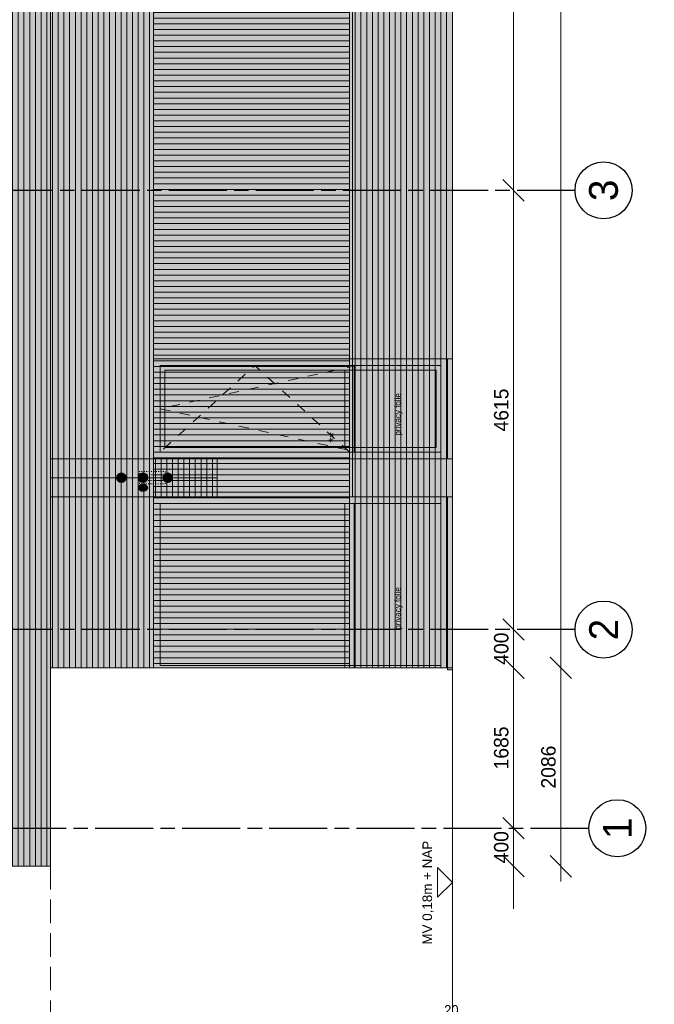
# Model space of a CAD drawing. Header units: millimetres. Extents: x -39200 to 51213, y -35420 to 51000.
# Tile 15 of 178: x -19125 to -12459, y -15701 to -5357. Entities that reach past the tile are written whole.
import ezdxf

# ---------------------------------------------------------------- set-up
doc = ezdxf.new("R2010")
doc.units = ezdxf.units.MM
doc.header["$LTSCALE"] = 100
doc.header["$PDMODE"] = 1
doc.header["$PDSIZE"] = -2
for name, pattern in [('[LS] ISO-08 Long Dashed Short Dashed', [9.144, 6.096, -0.762, 1.524, -0.762]), ('[LS] Type-1', [2.12, 1.06, -1.06]), ('[LS] Type-2', [3.52999, 2.469998, -1.059993]), ('HIDDEN2', [0.25, 0.1, -0.15]), ('Line Type-6c', [0.777014, 0.448028, -0.328986])]:
    doc.linetypes.add(name, pattern=pattern)
doc.layers.get('0').update_dxf_attribs({"lineweight": 5})
for name, color, linetype, lineweight in [('5', 7, 'Continuous', 18), ('Dimension', 7, 'Continuous', 9), ('Geen', 7, 'Continuous', 9), ('Maatlijnen', 7, 'Continuous', 9), ('none', 7, 'Continuous', 13)]:
    doc.layers.add(name, color=color, linetype=linetype, lineweight=lineweight)
doc.styles.add('Arial', font='Arial.ttf')
doc.styles.add('Century Gothic', font='Century-Gothic_9791.ttf')
doc.styles.add('Century Gothic (bold)', font='Century-Gothic-Bold_9789.ttf')
doc.dimstyles.new('Arch', dxfattribs={"dimtxt": 101.056134, "dimasz": 224.482422, "dimexe": 317.5, "dimexo": 158.75, "dimgap": 158.75, "dimtad": 1, "dimdec": 4, "dimtxsty": 'Century Gothic', "dimblk": 'VW_SLASH-2', "dimblk1": 'VW_SLASH-2', "dimblk2": 'VW_SLASH-2', "dimcen": 0, "dimdle": 158.75, "dimazin": 0, "dimtfac": 1, "dimtdec": 4, "dimtix": 1, "dimtmove": 0, "dimatfit": 0, "dimldrblk": 'VW_FILLEDARROW', "dimfxl": 1, "dimfrac": 2, "dimtolj": 1, "dimarcsym": 0})
doc.dimstyles.new('Arch_PUUUR', dxfattribs={"dimtxt": 101.056134, "dimasz": 70.693359, "dimexe": 100, "dimexo": 159, "dimgap": 100, "dimtad": 1, "dimdec": 4, "dimtxsty": 'Century Gothic', "dimblk": 'VW_SLASH', "dimblk1": 'VW_SLASH', "dimblk2": 'VW_SLASH', "dimcen": 0, "dimdle": 100, "dimazin": 0, "dimtfac": 0.8, "dimtdec": 4, "dimtix": 1, "dimtmove": 0, "dimatfit": 0, "dimldrblk": 'VW_SLASH-1', "dimfxl": 1, "dimfrac": 2, "dimtolj": 1, "dimarcsym": 0})
pattern_1 = [(90, (0, 0), (-60, -6e-14), [])]
pattern_2 = [(0, (0, 0), (4e-15, -60), [])]

# ---------------------------------------------------------------- blocks, each defined once
blk = doc.blocks.new('Groep-62')
at = {"layer": 'Geen', "color": 5, "linetype": '[LS] ISO-08 Long Dashed Short Dashed', "lineweight": 25, "true_color": 0x0000ff, "transparency": 33554687}
for p, q in [((-13291, -7150), (-25791, -7150)), ((-13291, -11765), (-25791, -11765)), ((-25647, -13852), (-13147, -13852))]:
    blk.add_line(p, q, dxfattribs=at)
at = {"layer": 'Geen', "color": 5, "linetype": 'Continuous', "lineweight": 25, "true_color": 0x0000ff, "transparency": 33554687}
for centre in [(-12991, -7150), (-12991, -11765), (-12847, -13852)]:
    blk.add_circle(centre, 300, dxfattribs=at)
at = {"layer": 'Geen', "color": 5, "true_color": 0x0000ff, "transparency": 33554687, "char_height": 303, "attachment_point": 5, "rotation": 90, "line_spacing_factor": 1.026243, "style": 'Century Gothic'}
for s, insert in [('3', (-12991, -7150)), ('2', (-12991, -11765)), ('1', (-12847, -13852))]:
    blk.add_mtext(s, dxfattribs=dict(at, insert=insert))
blk = doc.blocks.new('Groep-70')
at = {"layer": 'Geen', "color": 5, "linetype": '[LS] Type-2', "lineweight": 5, "true_color": 0x0000ff, "transparency": 33554687}
blk.add_line((-18800, -18378), (-18800, 5894), dxfattribs=at)
blk = doc.blocks.new('VW_SLASH')
at = {"color": 0, "linetype": 'ByBlock', "lineweight": -2, "transparency": 16777216}
blk.add_line((1.41, 0), (-1, 0), dxfattribs=at)
at = {"color": 0, "linetype": 'Continuous', "lineweight": 20, "transparency": 16777216, "flags": 128}
blk.add_lwpolyline([(0.5, 0.5), (-0.5, -0.5)], dxfattribs=at)
blk = doc.blocks.new('*D85')
at = {"layer": 'Defpoints', "color": 0, "transparency": 33554687}
for p in [(-23580, -15864), (-23580, -16919), (-18800, -16943)]:
    blk.add_point(p, dxfattribs=at)
at = {"layer": 'Dimension', "color": 0, "linetype": 'Continuous', "lineweight": -2, "transparency": 33554687}
blk.add_line((-18871, -15864), (-23509, -15864), dxfattribs=at)
at = {"layer": 'Dimension', "color": 0, "lineweight": -2, "xscale": 70.693359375, "yscale": 70.693359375, "zscale": 70.693359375, "rotation": 180}
blk.add_blockref('VW_SLASH', (-23580, -15864), dxfattribs=at)
at = {"layer": 'Dimension', "color": 0, "lineweight": -2, "xscale": 70.693359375, "yscale": 70.693359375, "zscale": 70.693359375}
blk.add_blockref('VW_SLASH', (-18800, -15864), dxfattribs=at)
at = {"layer": 'Dimension', "color": 0, "lineweight": 5, "transparency": 33554687, "insert": (-21190, -15728), "char_height": 101.1, "attachment_point": 5, "style": 'Century Gothic'}
blk.add_mtext('\\A1;4780', dxfattribs=at)
blk = doc.blocks.new('VW_SLASH-1')
at = {"color": 0, "linetype": 'ByBlock', "lineweight": -2, "transparency": 16777216}
blk.add_line((1.41, 0), (-1, 0), dxfattribs=at)
at = {"color": 0, "linetype": 'Continuous', "lineweight": 20, "transparency": 16777216, "flags": 128}
blk.add_lwpolyline([(0.75, 0.75), (-0.75, -0.75)], dxfattribs=at)
blk = doc.blocks.new('*D87')
at = {"layer": 'Defpoints', "color": 0, "transparency": 33554687}
for p in [(-14580, -15480), (-14600, -15864), (-14600, -16660)]:
    blk.add_point(p, dxfattribs=at)
at = {"layer": 'Dimension', "color": 0, "linetype": 'Continuous', "lineweight": -2, "transparency": 33554687}
for p, q in [((-14671, -15864), (-14741, -15864)), ((-14580, -15864), (-14600, -15864)), ((-14509, -15864), (-14439, -15864))]:
    blk.add_line(p, q, dxfattribs=at)
at = {"layer": 'Dimension', "color": 0, "lineweight": -2, "xscale": 70.693359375, "yscale": 70.693359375, "zscale": 70.693359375, "rotation": 180}
blk.add_blockref('VW_SLASH', (-14580, -15864), dxfattribs=at)
at = {"layer": 'Dimension', "color": 0, "lineweight": -2, "xscale": 70.693359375, "yscale": 70.693359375, "zscale": 70.693359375}
blk.add_blockref('VW_SLASH', (-14600, -15864), dxfattribs=at)
at = {"layer": 'Dimension', "color": 0, "lineweight": 5, "transparency": 33554687, "insert": (-14590, -15761), "char_height": 101.1, "attachment_point": 5, "style": 'Century Gothic'}
blk.add_mtext('\\A1;20', dxfattribs=at)
blk = doc.blocks.new('*D88')
at = {"layer": 'Defpoints', "color": 0, "transparency": 33554687}
for p in [(-14580, -14420), (-14400, -16370), (-14400, -16943)]:
    blk.add_point(p, dxfattribs=at)
at = {"layer": 'Dimension', "color": 0, "linetype": 'Continuous', "lineweight": -2, "transparency": 33554687}
for p, q in [((-14580, -14579), (-14580, -16470)), ((-14400, -16784), (-14400, -16270)), ((-14651, -16370), (-14721, -16370)), ((-14580, -16370), (-14400, -16370)), ((-14329, -16370), (-14259, -16370))]:
    blk.add_line(p, q, dxfattribs=at)
at = {"layer": 'Dimension', "color": 0, "lineweight": -2, "xscale": 70.693359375, "yscale": 70.693359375, "zscale": 70.693359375}
blk.add_blockref('VW_SLASH', (-14580, -16370), dxfattribs=at)
at = {"layer": 'Dimension', "color": 0, "lineweight": -2, "xscale": 70.693359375, "yscale": 70.693359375, "zscale": 70.693359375, "rotation": 180}
blk.add_blockref('VW_SLASH', (-14400, -16370), dxfattribs=at)
at = {"layer": 'Dimension', "color": 0, "lineweight": 5, "transparency": 33554687, "insert": (-14490, -16217), "char_height": 101.1, "attachment_point": 5, "style": 'Century Gothic (bold)'}
blk.add_mtext('\\A1;180', dxfattribs=at)
blk = doc.blocks.new('*D89')
at = {"layer": 'Defpoints', "color": 0, "transparency": 33554687}
for p in [(-14580, -14420), (-14580, -16370), (-23580, -16919)]:
    blk.add_point(p, dxfattribs=at)
at = {"layer": 'Dimension', "color": 0, "linetype": 'Continuous', "lineweight": -2, "transparency": 33554687}
for p, q in [((-14580, -14579), (-14580, -16470)), ((-23580, -16760), (-23580, -16270)), ((-23509, -16370), (-14651, -16370))]:
    blk.add_line(p, q, dxfattribs=at)
at = {"layer": 'Dimension', "color": 0, "lineweight": -2, "xscale": 70.693359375, "yscale": 70.693359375, "zscale": 70.693359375, "rotation": 180}
blk.add_blockref('VW_SLASH', (-23580, -16370), dxfattribs=at)
at = {"layer": 'Dimension', "color": 0, "lineweight": -2, "xscale": 70.693359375, "yscale": 70.693359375, "zscale": 70.693359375}
blk.add_blockref('VW_SLASH', (-14580, -16370), dxfattribs=at)
at = {"layer": 'Dimension', "color": 0, "lineweight": 5, "transparency": 33554687, "insert": (-19080, -16267), "char_height": 101.1, "attachment_point": 5, "style": 'Century Gothic (bold)'}
blk.add_mtext('\\A1;9000', dxfattribs=at)
blk = doc.blocks.new('raam aanz BG 1')
at = {"layer": '5', "linetype": 'Continuous', "lineweight": 0, "true_color": 0x403d35, "transparency": 33554585}
for points in [[(500, 3140), (-550, 3140), (-550, 2920), (430, 2920), (430, 2990), (500, 2990)], [(-330, 1030), (-390, 1030), (-390, 1080), (-330, 1080), (-330, 2920), (-550, 2920), (-550, 50), (-410, 50), (-410, 120), (-330, 120)], [(-330, 1005), (380, 1005), (380, 1017), (430, 1017), (430, 1030), (-330, 1030)]]:
    blk.add_hatch(color=250, dxfattribs=at).paths.add_polyline_path(points)
at = {"layer": '5', "linetype": 'Continuous', "lineweight": 0, "true_color": 0x7f7b66, "transparency": 33554687}
blk.add_hatch(color=8, dxfattribs=at).paths.add_polyline_path([(-550, 50), (500, 50), (500, 0), (-550, 0)])
at = {"layer": 'Geen', "linetype": 'Continuous', "lineweight": 0, "true_color": 0x4c4a3d, "transparency": 33554687}
blk.add_hatch(color=59, dxfattribs=at).paths.add_polyline_path([(-550, 3140), (500, 3140), (500, 50), (-550, 50)])
at = {"layer": 'Geen', "linetype": 'Continuous', "lineweight": 0, "true_color": 0x9faa9f, "transparency": 33554687}
blk.add_hatch(color=253, dxfattribs=at).paths.add_polyline_path([(-430, 3020), (380, 3020), (380, 170), (-430, 170)])
at = {"layer": 'Geen', "linetype": 'Continuous', "lineweight": 0, "true_color": 0x726e5b, "transparency": 33554687}
for points in [[(430, 1030), (-480, 1030), (-480, 1080), (430, 1080)], [(380, 1080), (-430, 1080), (-430, 1130), (380, 1130)]]:
    blk.add_hatch(color=251, dxfattribs=at).paths.add_polyline_path(points)
at = {"color": 59, "linetype": '[LS] Type-1', "lineweight": 5, "true_color": 0x4c4a3d, "transparency": 33554687, "flags": 128}
for points in [[(430, 1080), (-480, 2075), (430, 3070)], [(-480, 1000), (-25, 3070), (430, 1000)]]:
    blk.add_lwpolyline(points, dxfattribs=at)
at = {"layer": '5', "color": 250, "lineweight": 5, "true_color": 0x191917, "transparency": 33554687, "flags": 128}
blk.add_lwpolyline([(-550, 50), (500, 50), (500, 0), (-550, 0)], close=True, dxfattribs=at)
at = {"layer": 'Geen', "color": 7, "linetype": 'Continuous', "lineweight": 9, "transparency": 33554687, "flags": 128}
for points in [[(-550, 3140), (500, 3140), (500, 50), (-550, 50)], [(430, 1030), (-480, 1030), (-480, 1080), (430, 1080)], [(380, 1080), (-430, 1080), (-430, 1130), (380, 1130)]]:
    blk.add_lwpolyline(points, close=True, dxfattribs=at)
at = {"layer": 'Geen', "color": 250, "linetype": 'Continuous', "lineweight": 9, "true_color": 0x191917, "transparency": 33554687, "flags": 128}
blk.add_lwpolyline([(-480, 3070), (430, 3070), (430, 120), (-480, 120)], close=True, dxfattribs=at)
at = {"layer": 'Geen', "color": 59, "linetype": 'Continuous', "lineweight": 9, "true_color": 0x56483a, "transparency": 33554687, "flags": 128}
blk.add_lwpolyline([(-430, 3020), (380, 3020), (380, 170), (-430, 170)], close=True, dxfattribs=at)
at = {"transparency": 33554687, "insert": (221, 1301), "char_height": 100.7, "attachment_point": 1, "line_spacing_factor": 0.962448, "style": 'Arial'}
blk.add_mtext('**', dxfattribs=at)
blk = doc.blocks.new('Groep-80')
at = {"layer": 'Geen', "linetype": 'Continuous', "lineweight": 0, "true_color": 0x656251, "transparency": 33554687}
for points in [[(-15660, -10440), (-15660, -12166), (-15710, -12166), (-15710, -10440)], [(-15610, -10440), (-15610, -12166), (-15660, -12166), (-15660, -10440)]]:
    blk.add_hatch(color=251, dxfattribs=at).paths.add_polyline_path(points)
at = {"layer": 'Geen', "color": 7, "linetype": 'Continuous', "lineweight": 9, "transparency": 33554687, "flags": 128}
for points in [[(-15660, -10440), (-15660, -12166), (-15710, -12166), (-15710, -10440)], [(-15610, -10440), (-15610, -12166), (-15660, -12166), (-15660, -10440)]]:
    blk.add_lwpolyline(points, close=True, dxfattribs=at)
blk = doc.blocks.new('Groep-81')
at = {"linetype": 'Continuous', "lineweight": 0, "true_color": 0x403d35, "transparency": 33554585}
blk.add_hatch(color=250, dxfattribs=at).paths.add_polyline_path([(-14700, -10590), (-15610, -10590), (-15610, -10530), (-15660, -10530), (-15660, -10590), (-17720, -10590), (-17720, -10370), (-14630, -10370), (-14630, -10510), (-14700, -10510)])
at = {"layer": '5', "linetype": 'Continuous', "lineweight": 0, "true_color": 0x403d35, "transparency": 33554585}
for points in [[(-15610, -12141), (-15610, -10440), (-15585, -10440), (-15585, -12141), (-15593, -12141), (-15593, -12141)], [(-17720, -12166), (-17720, -10590), (-17500, -10590), (-17500, -12166), (-17570, -12166), (-17570, -12166)]]:
    blk.add_hatch(color=250, dxfattribs=at).paths.add_polyline_path(points)
at = {"layer": '5', "linetype": 'Continuous', "lineweight": 0, "true_color": 0x7f7b66, "transparency": 33554687}
blk.add_hatch(color=8, dxfattribs=at).paths.add_polyline_path([(-14630, -12186), (-14630, -10370), (-14580, -10370), (-14580, -12186)])
at = {"layer": 'Geen', "linetype": 'Continuous', "lineweight": 0, "true_color": 0x4c4a3d, "transparency": 33554687}
blk.add_hatch(color=59, dxfattribs=at).paths.add_polyline_path([(-17720, -10370), (-17720, -12166), (-14630, -12166), (-14630, -10370)])
at = {"layer": 'Geen', "linetype": 'Continuous', "lineweight": 5, "transparency": 33554687}
h = blk.add_hatch(color=256, dxfattribs=at)
h.set_gradient(color1=(158, 170, 158), rotation=270)
h.paths.add_polyline_path([(-14700, -12141), (-14700, -10440), (-17650, -10440), (-17650, -12141)])
at = {"layer": '5', "color": 59, "lineweight": 5, "true_color": 0x4c4a3d, "transparency": 33554687, "flags": 128}
blk.add_lwpolyline([(-14630, -12186), (-14630, -10370), (-14580, -10370), (-14580, -12186)], close=True, dxfattribs=at)
at = {"layer": 'Geen', "color": 7, "linetype": 'Continuous', "lineweight": 9, "transparency": 33554687, "flags": 128}
blk.add_lwpolyline([(-17720, -10370), (-17720, -12166), (-14630, -12166), (-14630, -10370)], close=True, dxfattribs=at)
at = {"layer": 'Geen', "color": 59, "linetype": 'Continuous', "lineweight": 9, "true_color": 0x56483a, "transparency": 33554687, "flags": 128}
blk.add_lwpolyline([(-14700, -12141), (-14700, -10440), (-17650, -10440), (-17650, -12141)], close=True, dxfattribs=at)
at = {"layer": '5', "color": 7, "transparency": 33554687}
blk.add_blockref('Groep-80', (0, 0), dxfattribs=at)
blk = doc.blocks.new('Groep-82')
at = {"layer": 'Geen', "linetype": 'Continuous', "lineweight": 0, "true_color": 0x555555, "transparency": 33554687}
h = blk.add_hatch(color=251, dxfattribs=at)
edge = h.paths.add_edge_path()
edge.add_arc((0, -743), 47, 0, 360)
h = blk.add_hatch(color=251, dxfattribs=at)
edge = h.paths.add_edge_path()
edge.add_arc((0, -970), 47, 0, 360)
h = blk.add_hatch(color=251, dxfattribs=at)
edge = h.paths.add_edge_path()
edge.add_arc((0, -1230), 47, 0, 360)
at = {"layer": 'Geen', "color": 255, "linetype": 'Continuous', "lineweight": 35, "transparency": 33554687}
for centre in [(0, -743), (0, -970), (0, -1230)]:
    blk.add_circle(centre, 47, dxfattribs=at)
blk = doc.blocks.new('Groep-83')
at = {"layer": 'none', "color": 1, "linetype": 'HIDDEN2', "lineweight": 18, "true_color": 0xff0000, "transparency": 33554687, "flags": 128}
for points in [[(-130, 32), (0, 32), (0, -238), (-130, -238)], [(-95, 47), (-35, 47), (-35, -238), (-95, -238)]]:
    blk.add_lwpolyline(points, close=True, dxfattribs=at)
blk = doc.blocks.new('gierzwaluw en huismus')
at = {"color": 7, "transparency": 33554687}
blk.add_blockref('Groep-83', (0, 0), dxfattribs=at)
blk = doc.blocks.new('ornament2')
at = {"linetype": 'Continuous', "lineweight": 0, "true_color": 0x888888, "transparency": 33554483}
blk.add_hatch(color=252, dxfattribs=at).paths.add_polyline_path([(0, 0), (200, 0), (200, -1750), (0, -1750)])
at = {"layer": 'Geen', "linetype": 'Continuous', "lineweight": 0, "true_color": 0xf8f1e2, "transparency": 33554687}
for points in [[(-200, 0), (200, 0), (200, -1750), (-200, -1750)], [(-200, 0), (0, 0), (0, -1750), (-200, -1750)], [(0, 0), (200, 0), (200, -1750), (0, -1750)]]:
    blk.add_hatch(color=7, dxfattribs=at).paths.add_polyline_path(points)
at = {"layer": 'Geen', "linetype": 'Continuous', "lineweight": 5, "true_color": 0xaaaaaa, "transparency": 33554687}
h = blk.add_hatch(dxfattribs=at)
h.set_pattern_fill('1_100 mw horizontaal geel', color=253, style=0, pattern_type=2)
h.set_pattern_definition(pattern_2)
h.paths.add_polyline_path([(-200, 0), (200, 0), (200, -1750), (-200, -1750)])
h = blk.add_hatch(dxfattribs=at)
h.set_pattern_fill('1_100 mw horizontaal geel', color=253, style=0, pattern_type=2)
h.set_pattern_definition(pattern_2)
h.paths.add_polyline_path([(-200, 0), (0, 0), (0, -1750), (-200, -1750)])
h = blk.add_hatch(dxfattribs=at)
h.set_pattern_fill('1_100 mw horizontaal geel', color=253, style=0, pattern_type=2)
h.set_pattern_definition(pattern_2)
h.paths.add_polyline_path([(0, 0), (200, 0), (200, -1750), (0, -1750)])
at = {"layer": 'Geen', "linetype": 'Continuous', "lineweight": 0, "true_color": 0x555555, "transparency": 33554687}
blk.add_hatch(color=251, dxfattribs=at).paths.add_polyline_path([(-121, -929), (-119, -928), (-117, -927), (-115, -925), (-113, -925), (-111, -924), (-109, -923), (-107, -923), (-105, -923), (-102, -923), (-100, -923), (-98, -924), (-96, -925), (-94, -925), (-92, -927), (-90, -928), (-88, -929), (-86, -931), (-84, -933), (-82, -935), (-81, -937), (-79, -939), (-78, -941), (-77, -944), (-76, -946), (-74, -949), (-74, -952), (-73, -955), (-72, -958), (-72, -961), (-71, -964), (-71, -967), (-71, -970), (-71, -973), (-71, -976), (-72, -979), (-72, -982), (-73, -985), (-74, -988), (-74, -991), (-76, -994), (-77, -996), (-78, -999), (-79, -1001), (-81, -1003), (-82, -1005), (-84, -1007), (-86, -1009), (-88, -1011), (-90, -1012), (-92, -1013), (-94, -1015), (-96, -1015), (-98, -1016), (-100, -1017), (-102, -1017), (-105, -1017), (-107, -1017), (-109, -1017), (-111, -1016), (-113, -1015), (-115, -1015), (-117, -1013), (-119, -1012), (-121, -1011), (-123, -1009), (-125, -1007), (-127, -1005), (-128, -1003), (-130, -1001), (-131, -999), (-133, -996), (-134, -994), (-135, -991), (-136, -988), (-136, -985), (-137, -982), (-138, -979), (-138, -976), (-138, -973), (-138, -970), (-138, -967), (-138, -964), (-138, -961), (-137, -958), (-136, -955), (-136, -952), (-135, -949), (-134, -946), (-133, -944), (-131, -941), (-130, -939), (-128, -937), (-127, -935), (-125, -933), (-123, -931)])
at = {"linetype": 'Continuous', "lineweight": 5, "transparency": 33554687, "flags": 128}
blk.add_lwpolyline([(0, 0), (200, 0), (200, -1750), (0, -1750)], close=True, dxfattribs=at)
at = {"layer": '5', "color": 250, "linetype": 'Continuous', "true_color": 0x403d35, "transparency": 33554585}
for points in [[(275, 0), (200, 0), (275, -1750), (200, -1750)], [(-200, -1750), (275, -1750), (-68, -1825), (275, -1825)]]:
    blk.add_solid(points, dxfattribs=at)
at = {"layer": 'Geen', "color": 7, "linetype": 'Continuous', "lineweight": 9, "transparency": 33554687, "flags": 128}
for points in [[(-200, 0), (200, 0), (200, -1750), (-200, -1750)], [(-200, 0), (0, 0), (0, -1750), (-200, -1750)], [(0, 0), (200, 0), (200, -1750), (0, -1750)]]:
    blk.add_lwpolyline(points, close=True, dxfattribs=at)
at = {"layer": 'Geen', "color": 255, "linetype": 'Continuous', "lineweight": 35, "transparency": 33554687}
blk.add_open_spline([(-121, -929), (-114, -923), (-96, -923), (-80, -936), (-71, -957), (-71, -983), (-80, -1004), (-96, -1017), (-114, -1017), (-129, -1004), (-138, -983), (-138, -957), (-129, -936), (-121, -929)], degree=2, dxfattribs=at)
at = {"layer": 'Geen', "color": 7, "transparency": 33554687}
blk.add_blockref('Groep-82', (0, 0), dxfattribs=at)
at = {"layer": 'none', "color": 7, "transparency": 33554687}
blk.add_blockref('gierzwaluw en huismus', (67, -967), dxfattribs=at)
blk = doc.blocks.new('Groep-86')
at = {"color": 22, "lineweight": 5, "true_color": 0xdd1d1d, "transparency": 33554687}
blk.add_line((-14600, -16943), (-14600, -17675), dxfattribs=at)
at = {"color": 22, "lineweight": 5, "true_color": 0xdd1d1d, "transparency": 33554687, "flags": 128}
blk.add_lwpolyline([(-14756, -17099), (-14600, -16943), (-14756, -16788)], close=True, dxfattribs=at)
blk = doc.blocks.new('Groep-87')
at = {"color": 22, "lineweight": 5, "true_color": 0xdd1d1d, "transparency": 33554687}
blk.add_line((-19510, -16943), (-19510, -17675), dxfattribs=at)
at = {"color": 22, "lineweight": 5, "true_color": 0xdd1d1d, "transparency": 33554687, "flags": 128}
blk.add_lwpolyline([(-19666, -17099), (-19510, -16943), (-19666, -16788)], close=True, dxfattribs=at)
blk = doc.blocks.new('Groep-88')
at = {"color": 22, "lineweight": 5, "true_color": 0xdd1d1d, "transparency": 33554687}
blk.add_line((-23100, -16943), (-23100, -17675), dxfattribs=at)
at = {"color": 22, "lineweight": 5, "true_color": 0xdd1d1d, "transparency": 33554687, "flags": 128}
blk.add_lwpolyline([(-23256, -17099), (-23100, -16943), (-23256, -16788)], close=True, dxfattribs=at)
blk = doc.blocks.new('Groep-89')
at = {"color": 22, "lineweight": 5, "true_color": 0xdd1d1d, "transparency": 33554687}
blk.add_line((-14400, -16943), (-14400, -17675), dxfattribs=at)
at = {"color": 22, "lineweight": 5, "true_color": 0xdd1d1d, "transparency": 33554687, "flags": 128}
blk.add_lwpolyline([(-14244, -17099), (-14400, -16943), (-14244, -16788)], close=True, dxfattribs=at)
blk = doc.blocks.new('Groep-90')
at = {"color": 22, "lineweight": 5, "true_color": 0xdd1d1d, "transparency": 33554687}
blk.add_line((-18800, -16943), (-18800, -17675), dxfattribs=at)
at = {"color": 22, "lineweight": 5, "true_color": 0xdd1d1d, "transparency": 33554687, "flags": 128}
blk.add_lwpolyline([(-18956, -17099), (-18800, -16943), (-18956, -16788)], close=True, dxfattribs=at)
blk = doc.blocks.new('Groep-91')
at = {"color": 7, "transparency": 33554554}
for name in ['Groep-88', 'Groep-87', 'Groep-90', 'Groep-86', 'Groep-89']:
    blk.add_blockref(name, (0, 0), dxfattribs=at)
at = {"layer": 'Geen', "color": 1, "true_color": 0xff0000, "transparency": 33554687, "attachment_point": 1, "rotation": 90, "line_spacing_factor": 0.962448, "style": 'Arial'}
for s, insert, char_height in [('mw 4,20m + P', (-19114, -17586), 100.69), ('8,5m + P', (-23414, -17323), 100.7), ('4,91m + P', (-19824, -17401), 100.7), ('0,20 + NAP= PEIL=0', (-14914, -18068), 100.69), ('NAP=0', (-14194, -17205), 100.7)]:
    blk.add_mtext(s, dxfattribs=dict(at, insert=insert, char_height=char_height))
blk = doc.blocks.new('Groep-92')
at = {"color": 22, "lineweight": 5, "true_color": 0xdd1d1d, "transparency": 33554687}
blk.add_line((-23580, -16919), (-23580, -17650), dxfattribs=at)
at = {"color": 22, "lineweight": 5, "true_color": 0xdd1d1d, "transparency": 33554687, "flags": 128}
blk.add_lwpolyline([(-23736, -17074), (-23580, -16919), (-23736, -16763)], close=True, dxfattribs=at)
blk = doc.blocks.new('Groep-93')
at = {"color": 22, "lineweight": 5, "true_color": 0xdd1d1d, "transparency": 33554687}
blk.add_line((-14580, -14420), (-14580, -15152), dxfattribs=at)
at = {"color": 22, "lineweight": 5, "true_color": 0xdd1d1d, "transparency": 33554687, "flags": 128}
blk.add_lwpolyline([(-14736, -14576), (-14580, -14420), (-14736, -14264)], close=True, dxfattribs=at)
blk = doc.blocks.new('Groep-94')
at = {"color": 1, "linetype": 'Line Type-6c', "lineweight": 9, "true_color": 0xff0000, "transparency": 33554687}
blk.add_line((-20850, -16660), (-20850, -17675), dxfattribs=at)
at = {"linetype": '[LS] Type-2', "lineweight": 9, "transparency": 33554687, "flags": 128}
for points in [[(-23100, -17580), (-23100, -16660), (-22900, -16660), (-22900, -17580)], [(-19510, -17580), (-19510, -16660), (-19240, -16660), (-19240, -17580)], [(-14600, -17580), (-14600, -16660), (-14280, -16660), (-14280, -17580)]]:
    blk.add_lwpolyline(points, close=True, dxfattribs=at)
at = {"layer": '5', "color": 22, "linetype": '[LS] Type-1', "lineweight": 5, "true_color": 0xdd1d1d, "transparency": 33554687}
blk.add_line((-23580, -11757), (-23580, -18378), dxfattribs=at)
at = {"color": 7, "transparency": 33554554}
for name in ['Groep-93', 'Groep-92']:
    blk.add_blockref(name, (0, 0), dxfattribs=at)
at = {"layer": '5', "color": 7, "transparency": 33554687}
blk.add_blockref('Groep-91', (0, 0), dxfattribs=at)
at = {"color": 1, "true_color": 0xff0000, "transparency": 33554687, "insert": (-21065, -17864), "char_height": 100.69, "attachment_point": 1, "rotation": 90, "line_spacing_factor": 0.962448, "style": 'Arial'}
blk.add_mtext('dvb 1,42+ bk.afw.vl.', dxfattribs=at)
at = {"layer": 'Geen', "color": 1, "true_color": 0xff0000, "transparency": 33554687, "char_height": 100.69, "attachment_point": 1, "rotation": 90, "line_spacing_factor": 0.962448, "style": 'Arial'}
for s, insert in [('MV 0,18m + NAP', (-14894, -15074)), ('max bouwhoogte 9m +MV', (-23761, -16461)), ('dakrand 8,98+P', (-23891, -17730))]:
    blk.add_mtext(s, dxfattribs=dict(at, insert=insert))
blk = doc.blocks.new('VW_SLASH-2')
at = {"color": 0, "linetype": 'ByBlock', "lineweight": -2, "transparency": 16777216}
blk.add_line((0.707, 0), (-1, 0), dxfattribs=at)
at = {"color": 0, "linetype": 'Continuous', "lineweight": 20, "transparency": 16777216, "flags": 128}
blk.add_lwpolyline([(0.5, 0.5), (-0.5, -0.5)], dxfattribs=at)
blk = doc.blocks.new('*D150')
at = {"layer": 'Defpoints', "color": 0, "transparency": 33554687}
for p in [(-13937, -2420), (-12950, -2420), (-12459, -7150)]:
    blk.add_point(p, dxfattribs=at)
at = {"layer": 'Maatlijnen', "color": 0, "lineweight": -2, "transparency": 33554687}
blk.add_line((-13937, -6926), (-13937, -2645), dxfattribs=at)
at = {"layer": 'Maatlijnen', "color": 0, "lineweight": -2, "xscale": 224.482421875, "yscale": 224.482421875, "zscale": 224.482421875}
for p, rotation in [((-13937, -2420), 90), ((-13937, -7150), 270)]:
    blk.add_blockref('VW_SLASH-2', p, dxfattribs=dict(at, rotation=rotation))
at = {"layer": 'Maatlijnen', "color": 0, "lineweight": 9, "transparency": 33554687, "insert": (-14066, -4785), "char_height": 151.6, "attachment_point": 5, "rotation": 90, "style": 'Century Gothic'}
blk.add_mtext('\\A1;4730', dxfattribs=at)
blk = doc.blocks.new('VW_FILLEDARROW')
at = {"color": 0, "linetype": 'Continuous', "lineweight": 5, "transparency": 16777216, "flags": 128}
blk.add_lwpolyline([(-1.414, 0.379), (0, 0), (-1.414, -0.379)], close=True, dxfattribs=at)
blk = doc.blocks.new('*D151')
at = {"layer": 'Defpoints', "color": 0, "transparency": 33554687}
for p in [(-13937, -7150), (-12459, -7150), (-14283, -11765)]:
    blk.add_point(p, dxfattribs=at)
at = {"layer": 'Maatlijnen', "color": 0, "lineweight": -2, "transparency": 33554687}
blk.add_line((-13937, -11541), (-13937, -7374), dxfattribs=at)
at = {"layer": 'Maatlijnen', "color": 0, "lineweight": -2, "xscale": 224.482421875, "yscale": 224.482421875, "zscale": 224.482421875}
for p, rotation in [((-13937, -7150), 90), ((-13937, -11765), 270)]:
    blk.add_blockref('VW_SLASH-2', p, dxfattribs=dict(at, rotation=rotation))
at = {"layer": 'Maatlijnen', "color": 0, "lineweight": 9, "transparency": 33554687, "insert": (-14066, -9458), "char_height": 151.6, "attachment_point": 5, "rotation": 90, "style": 'Century Gothic'}
blk.add_mtext('\\A1;4615', dxfattribs=at)
blk = doc.blocks.new('*D152')
at = {"layer": 'Defpoints', "color": 0, "transparency": 33554687}
for p in [(-14283, -11765), (-13937, -11765), (-14630, -12166)]:
    blk.add_point(p, dxfattribs=at)
at = {"layer": 'Maatlijnen', "color": 0, "lineweight": -2, "transparency": 33554687}
for p, q in [((-13937, -11541), (-13937, -11316)), ((-13937, -12166), (-13937, -11765)), ((-13937, -12390), (-13937, -12614))]:
    blk.add_line(p, q, dxfattribs=at)
at = {"layer": 'Maatlijnen', "color": 0, "lineweight": -2, "xscale": 224.482421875, "yscale": 224.482421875, "zscale": 224.482421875}
for p, rotation in [((-13937, -11765), 270), ((-13937, -12166), 90)]:
    blk.add_blockref('VW_SLASH-2', p, dxfattribs=dict(at, rotation=rotation))
at = {"layer": 'Maatlijnen', "color": 0, "lineweight": 9, "transparency": 33554687, "insert": (-14066, -11965), "char_height": 151.6, "attachment_point": 5, "rotation": 90, "style": 'Century Gothic'}
blk.add_mtext('\\A1;400', dxfattribs=at)
blk = doc.blocks.new('*D153')
at = {"layer": 'Defpoints', "color": 0, "transparency": 33554687}
for p in [(-14630, -12166), (-13937, -12166), (-18800, -13851)]:
    blk.add_point(p, dxfattribs=at)
at = {"layer": 'Maatlijnen', "color": 0, "lineweight": -2, "transparency": 33554687}
blk.add_line((-13937, -13626), (-13937, -12390), dxfattribs=at)
at = {"layer": 'Maatlijnen', "color": 0, "lineweight": -2, "xscale": 224.482421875, "yscale": 224.482421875, "zscale": 224.482421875}
for p, rotation in [((-13937, -12166), 90), ((-13937, -13851), 270)]:
    blk.add_blockref('VW_SLASH-2', p, dxfattribs=dict(at, rotation=rotation))
at = {"layer": 'Maatlijnen', "color": 0, "lineweight": 9, "transparency": 33554687, "insert": (-14066, -13008), "char_height": 151.6, "attachment_point": 5, "rotation": 90, "style": 'Century Gothic'}
blk.add_mtext('\\A1;1685', dxfattribs=at)
blk = doc.blocks.new('*D154')
at = {"layer": 'Defpoints', "color": 0, "transparency": 33554687}
for p in [(-18800, -13851), (-13937, -13851), (-18800, -14251)]:
    blk.add_point(p, dxfattribs=at)
at = {"layer": 'Maatlijnen', "color": 0, "lineweight": -2, "transparency": 33554687}
for p, q in [((-13937, -13626), (-13937, -13402)), ((-13937, -14251), (-13937, -13851)), ((-13937, -14476), (-13937, -14700))]:
    blk.add_line(p, q, dxfattribs=at)
at = {"layer": 'Maatlijnen', "color": 0, "lineweight": -2, "xscale": 224.482421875, "yscale": 224.482421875, "zscale": 224.482421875}
for p, rotation in [((-13937, -13851), 270), ((-13937, -14251), 90)]:
    blk.add_blockref('VW_SLASH-2', p, dxfattribs=dict(at, rotation=rotation))
at = {"layer": 'Maatlijnen', "color": 0, "lineweight": 9, "transparency": 33554687, "insert": (-14066, -14051), "char_height": 151.6, "attachment_point": 5, "rotation": 90, "style": 'Century Gothic'}
blk.add_mtext('\\A1;400', dxfattribs=at)
blk = doc.blocks.new('*D156')
at = {"layer": 'Defpoints', "color": 0, "transparency": 33554687}
for p in [(-14630, 15035), (-13441, 15035), (-18800, -12166)]:
    blk.add_point(p, dxfattribs=at)
at = {"layer": 'Maatlijnen', "color": 0, "lineweight": -2, "transparency": 33554687}
blk.add_line((-13441, -11941), (-13441, 14810), dxfattribs=at)
at = {"layer": 'Maatlijnen', "color": 0, "lineweight": -2, "xscale": 224.482421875, "yscale": 224.482421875, "zscale": 224.482421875}
for p, rotation in [((-13441, 15035), 90.00000000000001), ((-13441, -12166), 270)]:
    blk.add_blockref('VW_SLASH-2', p, dxfattribs=dict(at, rotation=rotation))
at = {"layer": 'Maatlijnen', "color": 0, "lineweight": 9, "transparency": 33554687, "insert": (-13570, 1435), "char_height": 151.6, "attachment_point": 5, "rotation": 90, "style": 'Century Gothic'}
blk.add_mtext('\\A1;27200', dxfattribs=at)
blk = doc.blocks.new('*D157')
at = {"layer": 'Defpoints', "color": 0, "transparency": 33554687}
for p in [(-18800, -12166), (-13441, -12166), (-18800, -14252)]:
    blk.add_point(p, dxfattribs=at)
at = {"layer": 'Maatlijnen', "color": 0, "lineweight": -2, "transparency": 33554687}
blk.add_line((-13441, -14027), (-13441, -12390), dxfattribs=at)
at = {"layer": 'Maatlijnen', "color": 0, "lineweight": -2, "xscale": 224.482421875, "yscale": 224.482421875, "zscale": 224.482421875}
for p, rotation in [((-13441, -12166), 90), ((-13441, -14252), 270)]:
    blk.add_blockref('VW_SLASH-2', p, dxfattribs=dict(at, rotation=rotation))
at = {"layer": 'Maatlijnen', "color": 0, "lineweight": 9, "transparency": 33554687, "insert": (-13570, -13209), "char_height": 151.6, "attachment_point": 5, "rotation": 90, "style": 'Century Gothic'}
blk.add_mtext('\\A1;2086', dxfattribs=at)
blk = doc.blocks.new('Groep-108')
at = {"linetype": 'Continuous', "lineweight": 0, "true_color": 0x807855, "transparency": 33554687}
blk.add_hatch(color=57, dxfattribs=at).paths.add_polyline_path([(-15660, -10370), (-15660, 12298.4), (-15630, 12298.4), (-15630, -10370)])
at = {"layer": '5', "linetype": 'Continuous', "lineweight": 0, "true_color": 0x403d35, "transparency": 33554585}
blk.add_hatch(color=250, dxfattribs=at).paths.add_polyline_path([(-17720, -8920), (-17720, 10898.4), (-17620, 10898.4), (-17620, -8920), (-17651.8, -8920), (-17651.8, -8920)])
at = {"layer": 'Geen', "linetype": 'Continuous', "lineweight": 0, "true_color": 0xfbf3e4, "transparency": 33554687}
for points in [[(-18800, -12165.7), (-18800, 17147.2), (-17720, 17147.2), (-17720, -12165.7)], [(-15660, -12165.7), (-15660, 15034.3), (-14580, 15034.3), (-14580, -12165.7)], [(-19880, -14251.7), (-19880, 12410.6), (-18800, 12410.6), (-18800, -14251.7)]]:
    blk.add_hatch(color=7, dxfattribs=at).paths.add_polyline_path(points)
at = {"layer": 'Geen', "linetype": 'Continuous', "lineweight": 5, "true_color": 0xaaaaaa, "transparency": 33554687}
h = blk.add_hatch(dxfattribs=at)
h.set_pattern_fill('1_100 mw rollaag vert geel', color=253, style=0, pattern_type=2)
h.set_pattern_definition(pattern_1)
h.paths.add_polyline_path([(-18800, -12165.7), (-18800, 17147.2), (-17720, 17147.2), (-17720, -12165.7)])
at = {"layer": 'Geen', "linetype": 'Continuous', "lineweight": 0, "true_color": 0x807855, "transparency": 33554687}
blk.add_hatch(color=57, dxfattribs=at).paths.add_polyline_path([(-17720, -12165.7), (-17720, 15034.3), (-15660, 15034.3), (-15660, -12165.7)])
at = {"layer": 'Geen', "linetype": 'Continuous', "lineweight": 5, "true_color": 0xaaaaaa, "transparency": 33554687}
h = blk.add_hatch(dxfattribs=at)
h.set_pattern_fill('1_100 mw Hor kleur 2', color=253, style=0, pattern_type=2)
h.set_pattern_definition([(0, (0, 0), (4e-15, 60), [])])
h.paths.add_polyline_path([(-17720, -12165.7), (-17720, 15034.3), (-15660, 15034.3), (-15660, -12165.7)])
h = blk.add_hatch(dxfattribs=at)
h.set_pattern_fill('1_100 mw rollaag vert geel', color=253, style=0, pattern_type=2)
h.set_pattern_definition(pattern_1)
h.paths.add_polyline_path([(-15660, -12165.7), (-15660, 15034.3), (-14580, 15034.3), (-14580, -12165.7)])
h = blk.add_hatch(dxfattribs=at)
h.set_pattern_fill('1_100 mw rollaag vert geel', color=253, style=0, pattern_type=2)
h.set_pattern_definition(pattern_1)
h.paths.add_polyline_path([(-19880, -14251.7), (-19880, 12410.6), (-18800, 12410.6), (-18800, -14251.7)])
at = {"color": 115, "linetype": 'Continuous', "lineweight": 18, "true_color": 0x5c997a, "transparency": 33554687}
blk.add_line((-14580, -18800), (-14580, 20523.7), dxfattribs=at)
at = {"color": 251, "linetype": 'Continuous', "lineweight": 5, "true_color": 0x555555, "transparency": 33554687, "flags": 128}
blk.add_lwpolyline([(-15660, -10370), (-15660, 12298.4), (-15630, 12298.4), (-15630, -10370)], close=True, dxfattribs=at)
at = {"layer": 'Geen', "color": 7, "linetype": 'Continuous', "lineweight": 9, "transparency": 33554687, "flags": 128}
for points in [[(-18800, -12165.7), (-18800, 17147.2), (-17720, 17147.2), (-17720, -12165.7)], [(-17720, -12165.7), (-17720, 15034.3), (-15660, 15034.3), (-15660, -12165.7)], [(-15660, -12165.7), (-15660, 15034.3), (-14580, 15034.3), (-14580, -12165.7)], [(-19880, -14251.7), (-19880, 12410.6), (-18800, 12410.6), (-18800, -14251.7)]]:
    blk.add_lwpolyline(points, close=True, dxfattribs=at)
at = {"layer": 'Geen', "color": 251, "linetype": 'Continuous', "true_color": 0x555555, "transparency": 33554585}
blk.add_solid([(-18800, -12165.7), (-18800, 4030.9), (-18200, -12165.7), (-18800, 4030.9)], dxfattribs=at)
at = {"color": 5, "true_color": 0x0000ff, "transparency": 33554687}
blk.add_blockref('Groep-70', (0, 0), dxfattribs=at)
at = {"layer": '5', "color": 7, "transparency": 33554554, "xscale": -1, "rotation": 90}
blk.add_blockref('raam aanz BG 1', (-14580, -9470), dxfattribs=at)
at = {"layer": '5', "color": 7, "transparency": 33554687, "rotation": 90}
blk.add_blockref('ornament2', (-18800, -10170), dxfattribs=at)
at = {"layer": '5', "color": 7, "transparency": 33554554}
blk.add_blockref('Groep-81', (0, 0), dxfattribs=at)
at = {"layer": '5', "color": 7, "transparency": 33554687}
blk.add_blockref('Groep-94', (0, 0), dxfattribs=at)
at = {"layer": 'Dimension', "color": 5, "linetype": 'Continuous', "lineweight": 5, "true_color": 0x0000ff, "transparency": 33554687}
for base, p1, p2, override, picture, middle in [((-14580, -16370), (-23580, -16918.5), (-14580, -14420), {"dimgap": 50, "dimdec": 0, "dimpost": '<>', "dimtxsty": 'Century Gothic (bold)', "dimtmove": 2}, '*D89', (-19080, -16266.9)), ((-14400, -16370), (-14580, -14420), (-14400, -16943.2), {"dimgap": 100, "dimdec": 0, "dimpost": '<>', "dimtxsty": 'Century Gothic (bold)', "dimtmove": 2}, '*D88', (-14490, -16216.9)), ((-14600, -15863.8), (-14580, -15479.7), (-14600, -16660), {"dimgap": 50, "dimdec": 0, "dimpost": '<>', "dimtxsty": 'Century Gothic', "dimse1": 1, "dimse2": 1, "dimtmove": 2}, '*D87', (-14590, -15760.7))]:
    dim = blk.add_linear_dim(base=base, p1=p1, p2=p2, dimstyle='Arch_PUUUR', override=override, dxfattribs=at)
    dim.commit()
    dim.dimension.update_dxf_attribs({"geometry": picture, "text_midpoint": middle})
dim = blk.add_linear_dim(base=(-23580, -15863.8), p1=(-18800, -16943.2), p2=(-23580, -16918.5), dimstyle='Arch_PUUUR', override={"dimgap": 50, "dimdec": 0, "dimpost": '<>', "dimtxsty": 'Century Gothic', "dimse1": 1, "dimse2": 1, "dimtmove": 2}, dxfattribs=at)
dim.commit()
dim.dimension.update_dxf_attribs({"geometry": '*D85', "text_midpoint": (-21190, -15727.7), "dimtype": 160})
blk = doc.blocks.new('Groep-112')
at = {"color": 7, "transparency": 33554687}
blk.add_blockref('Groep-62', (0, 0), dxfattribs=at)
blk.add_blockref('Groep-108', (0, 0), dxfattribs=at)
at = {"layer": 'Geen', "color": 5, "true_color": 0x0000ff, "transparency": 33554687, "char_height": 63.16, "attachment_point": 1, "rotation": 90, "line_spacing_factor": 1.026243, "style": 'Century Gothic'}
for insert in [(-15185.8, -9726.3), (-15185.8, -11765.1)]:
    blk.add_mtext('privacy folie', dxfattribs=dict(at, insert=insert))
at = {"layer": 'Maatlijnen', "color": 5, "lineweight": 9, "true_color": 0x0000ff, "transparency": 33554687}
for base, p1, p2, picture, middle in [((-13440.6, 15034.7), (-18800, -12165.7), (-14630, 15034.7), '*D156', (-13570.2, 1434.5)), ((-13936.8, -2420.1), (-12458.7, -7150), (-12950, -2420.1), '*D150', (-14066.5, -4785.1)), ((-13936.8, -7150), (-14283.3, -11765.1), (-12458.7, -7150), '*D151', (-14066.5, -9457.6)), ((-13936.8, -11765.1), (-14630, -12165.5), (-14283.3, -11765.1), '*D152', (-14066.5, -11965.3)), ((-13936.8, -12165.5), (-18800, -13850.9), (-14630, -12165.5), '*D153', (-14066.5, -13008.2)), ((-13440.6, -12165.7), (-18800, -14251.7), (-18800, -12165.7), '*D157', (-13570.2, -13208.7)), ((-13936.8, -13850.9), (-18800, -14251.3), (-18800, -13850.9), '*D154', (-14066.5, -14051.1))]:
    dim = blk.add_linear_dim(base=base, p1=p1, p2=p2, angle=270, dimstyle='Arch', override={"dimtxt": 151.584201, "dimgap": 50, "dimdec": 0, "dimpost": '<>', "dimtxsty": 'Century Gothic', "dimse1": 1, "dimse2": 1, "dimtmove": 2}, dxfattribs=at)
    dim.commit()
    dim.dimension.update_dxf_attribs({"geometry": picture, "text_midpoint": middle})

msp = doc.modelspace()

# ---------------------------------------------------------------- block references
at = {"layer": 'none', "color": 7}
msp.add_blockref('Groep-112', (0, 0), dxfattribs=at)

doc.saveas('drawing.dxf')
